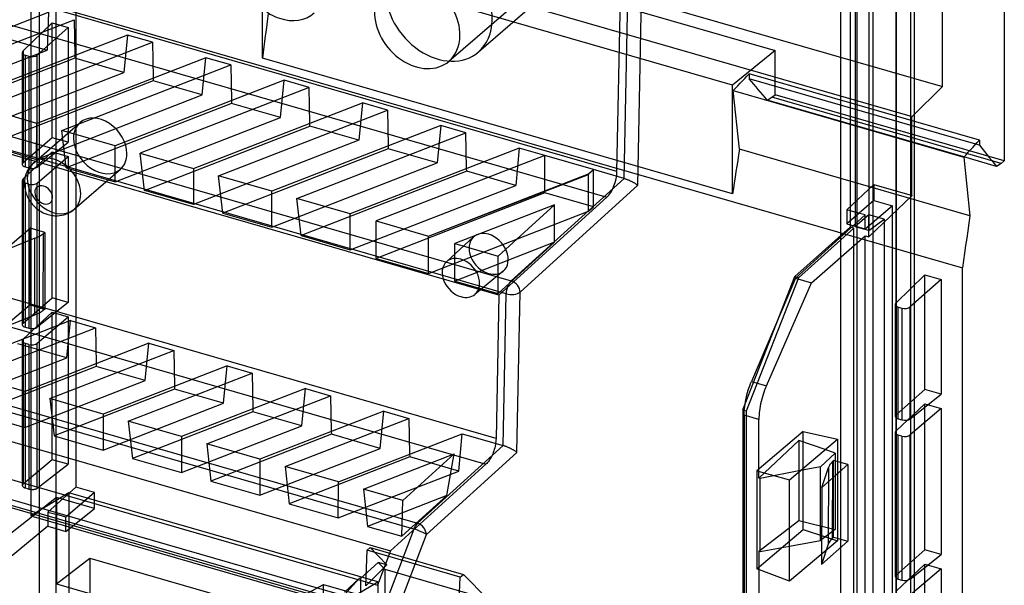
# Model space of a CAD drawing. Header units: millimetres. Extents: x 119 to 193, y -192 to -87.
# Tile 10 of 12: x 145 to 193, y -147 to -119. Entities that reach past the tile are written whole.
import ezdxf

# ---------------------------------------------------------------- set-up
doc = ezdxf.new("R2010")
doc.units = ezdxf.units.MM
doc.layers.add('MAIN-1', color=7, linetype='Continuous')
doc.layers.add('MAIN-2', color=7, linetype='Continuous')

msp = doc.modelspace()

# ---------------------------------------------------------------- linework, layer by layer
at = {"layer": 'MAIN-1'}
for p, q in [((192.553, -100.724), (192.553, -125.903)), ((187.998, -104.63), (187.998, -181.324)), ((188.162, -104.497), (188.162, -181.206)), ((174.735, -127.094), (174.952, -116.286)), ((174.062, -126.758), (174.271, -116.36)), ((137.839, -121.881), (146.076, -118.679)), ((124.932, -119.145), (168.571, -131.742)), ((139.107, -122.231), (147.32, -119.038)), ((147.32, -119.038), (147.357, -120.78)), ((168.33, -132.369), (124.692, -119.772)), ((149.912, -119.786), (141.698, -122.98)), ((142.917, -123.331), (151.131, -120.138)), ((151.131, -120.138), (149.912, -119.786)), ((151.131, -120.138), (151.167, -121.88)), ((153.722, -120.886), (145.509, -124.08)), ((154.941, -121.238), (153.722, -120.886)), ((146.728, -124.431), (154.941, -121.238)), ((154.941, -121.238), (154.978, -122.98)), ((157.533, -121.986), (149.319, -125.18)), ((158.752, -122.338), (157.533, -121.986)), ((158.752, -122.338), (150.538, -125.531)), ((158.788, -124.08), (158.752, -122.338)), ((145.509, -124.08), (142.917, -123.331)), ((153.13, -126.28), (161.343, -123.086)), ((154.349, -126.631), (162.562, -123.438)), ((162.562, -123.438), (161.343, -123.086)), ((162.562, -123.438), (162.599, -125.18)), ((149.319, -125.18), (146.728, -124.431)), ((165.154, -124.186), (156.94, -127.38)), ((166.373, -124.538), (165.154, -124.186)), ((158.159, -127.731), (166.373, -124.538)), ((166.409, -126.28), (166.373, -124.538)), ((191.233, -125.019), (191.34, -124.902)), ((191.34, -124.902), (191.34, -124.936)), ((191.34, -124.936), (191.34, -124.971)), ((168.964, -125.286), (160.751, -128.48)), ((170.208, -125.645), (168.964, -125.286)), ((190.801, -125.488), (190.909, -125.37)), ((190.909, -125.37), (191.018, -125.253)), ((191.018, -125.253), (191.125, -125.136)), ((191.125, -125.136), (191.233, -125.019)), ((191.341, -125.147), (191.162, -125.096)), ((191.34, -124.971), (191.34, -125.006)), ((191.34, -125.006), (191.34, -125.041)), ((191.34, -125.041), (191.34, -125.076)), ((191.34, -125.076), (191.34, -125.111)), ((191.34, -125.111), (191.34, -125.147)), ((191.34, -125.147), (191.462, -125.295)), ((191.462, -125.295), (191.582, -125.443)), ((150.538, -125.531), (153.13, -126.28)), ((170.208, -125.645), (162.018, -128.83)), ((172.572, -126.328), (170.208, -125.645)), ((170.208, -127.366), (170.208, -125.645)), ((190.582, -125.725), (190.692, -125.606)), ((190.582, -125.725), (190.882, -128.578)), ((192.181, -126.175), (190.59, -125.716)), ((190.692, -125.606), (190.801, -125.488)), ((191.582, -125.443), (191.703, -125.59)), ((191.703, -125.59), (191.823, -125.737)), ((191.823, -125.737), (191.943, -125.883)), ((191.943, -125.883), (192.062, -126.029)), ((192.553, -125.903), (192.396, -126.031)), ((172.342, -126.536), (172.572, -126.328)), ((174.063, -126.758), (172.572, -126.328)), ((192.062, -126.029), (192.181, -126.175)), ((192.396, -126.031), (192.181, -126.175)), ((156.94, -127.38), (154.349, -126.631)), ((164.56, -129.563), (172.342, -126.536)), ((174.062, -126.758), (168.571, -131.742)), ((174.063, -126.758), (174.086, -126.765)), ((174.086, -126.765), (174.111, -126.773)), ((174.111, -126.773), (174.137, -126.782)), ((174.137, -126.782), (174.163, -126.791)), ((174.163, -126.791), (174.19, -126.801)), ((174.19, -126.801), (174.218, -126.812)), ((174.218, -126.812), (174.246, -126.823)), ((174.246, -126.823), (174.275, -126.835)), ((174.275, -126.835), (174.304, -126.847)), ((174.304, -126.847), (174.333, -126.86)), ((174.333, -126.86), (174.362, -126.873)), ((169.01, -132.294), (174.735, -127.094)), ((174.362, -126.873), (174.39, -126.886)), ((174.39, -126.886), (174.417, -126.899)), ((174.417, -126.899), (174.444, -126.913)), ((174.444, -126.913), (174.47, -126.926)), ((174.47, -126.926), (174.495, -126.939)), ((174.495, -126.939), (174.519, -126.952)), ((174.519, -126.952), (174.543, -126.965)), ((174.543, -126.965), (174.566, -126.978)), ((174.566, -126.978), (174.588, -126.992)), ((174.588, -126.992), (174.61, -127.005)), ((174.61, -127.005), (174.633, -127.019)), ((174.633, -127.019), (174.655, -127.034)), ((174.655, -127.034), (174.676, -127.049)), ((174.676, -127.049), (174.697, -127.064)), ((174.697, -127.064), (174.717, -127.079)), ((174.717, -127.079), (174.735, -127.094)), ((160.751, -128.48), (158.159, -127.731)), ((170.685, -128.041), (165.829, -129.93)), ((167.937, -130.538), (170.685, -128.041)), ((190.882, -128.578), (190.83, -128.94)), ((162.018, -128.83), (164.56, -129.563)), ((190.83, -128.94), (190.777, -129.302)), ((190.724, -129.664), (190.672, -130.026)), ((190.777, -129.302), (190.724, -129.664)), ((165.829, -129.93), (167.937, -130.538)), ((190.672, -130.026), (190.619, -130.387)), ((190.619, -130.387), (190.567, -130.749)), ((120.511, -130.974), (164.014, -143.533)), ((190.567, -130.749), (190.514, -131.111)), ((190.514, -156.249), (190.514, -131.112)), ((163.843, -143.813), (120.34, -131.255)), ((168.181, -139.751), (168.329, -132.369)), ((168.854, -140.088), (169.01, -132.294)), ((147.14, -133.678), (141.119, -136.019)), ((142.338, -136.371), (148.36, -134.03)), ((147.14, -133.678), (148.36, -134.03)), ((148.36, -134.03), (148.396, -135.771)), ((150.951, -134.778), (144.93, -137.119)), ((150.951, -134.778), (152.17, -135.13)), ((118.932, -135.061), (162.393, -147.607)), ((146.149, -137.471), (152.17, -135.13)), ((152.17, -135.13), (152.206, -136.871)), ((161.528, -147.771), (119.799, -135.725)), ((154.761, -135.878), (148.74, -138.219)), ((154.761, -135.878), (155.981, -136.23)), ((144.93, -137.119), (142.338, -136.371)), ((149.959, -138.571), (155.981, -136.23)), ((155.981, -136.23), (156.017, -137.971)), ((158.572, -136.978), (152.551, -139.319)), ((153.77, -139.671), (159.791, -137.33)), ((158.572, -136.978), (159.791, -137.33)), ((159.791, -137.33), (159.827, -139.071)), ((148.74, -138.219), (146.149, -137.471)), ((162.383, -138.078), (156.361, -140.419)), ((162.383, -138.078), (163.602, -138.43)), ((152.551, -139.319), (149.959, -138.571)), ((157.58, -140.771), (163.602, -138.43)), ((163.602, -138.43), (163.638, -140.171)), ((160.172, -141.519), (166.193, -139.178)), ((166.193, -139.178), (168.181, -139.752)), ((156.361, -140.419), (153.77, -139.671)), ((168.181, -139.751), (164.014, -143.533)), ((168.204, -139.758), (168.181, -139.751)), ((168.228, -139.766), (168.204, -139.758)), ((168.253, -139.775), (168.228, -139.766)), ((168.279, -139.784), (168.253, -139.775)), ((168.307, -139.794), (168.279, -139.784)), ((168.335, -139.805), (168.307, -139.794)), ((182.111, -141.42), (184.436, -139.444)), ((184.436, -139.444), (184.436, -144.379)), ((161.391, -141.871), (165.802, -140.155)), ((165.802, -140.155), (163.306, -142.423)), ((164.454, -144.085), (168.854, -140.088)), ((168.365, -139.817), (168.335, -139.805)), ((168.395, -139.829), (168.365, -139.817)), ((168.426, -139.842), (168.395, -139.829)), ((168.456, -139.856), (168.426, -139.842)), ((168.487, -139.869), (168.456, -139.856)), ((168.516, -139.883), (168.487, -139.869)), ((168.545, -139.897), (168.516, -139.883)), ((168.573, -139.912), (168.545, -139.897)), ((168.6, -139.926), (168.573, -139.912)), ((168.627, -139.94), (168.6, -139.926)), ((168.652, -139.954), (168.627, -139.94)), ((168.677, -139.967), (168.652, -139.954)), ((168.701, -139.982), (168.677, -139.967)), ((168.724, -139.996), (168.701, -139.982)), ((168.747, -140.011), (168.724, -139.996)), ((168.77, -140.026), (168.747, -140.011)), ((168.793, -140.041), (168.77, -140.026)), ((168.814, -140.057), (168.793, -140.041)), ((168.835, -140.072), (168.814, -140.057)), ((168.854, -140.088), (168.835, -140.072)), ((183.608, -140.781), (184.336, -140.125)), ((184.336, -140.125), (183.841, -139.95)), ((184.336, -140.125), (184.336, -143.836)), ((160.172, -141.519), (157.58, -140.771)), ((183.608, -140.781), (182.641, -140.97)), ((183.608, -144.369), (183.608, -140.781)), ((182.111, -146.352), (182.111, -141.42)), ((163.306, -142.423), (161.391, -141.871)), ((163.843, -143.813), (162.393, -147.607)), ((163.074, -147.693), (164.454, -144.085)), ((184.336, -143.836), (183.608, -144.369)), ((182.111, -144.641), (183.608, -144.369)), ((184.436, -144.38), (182.111, -146.352)), ((183.855, -144.189), (184.436, -144.38))]:
    msp.add_line(p, q, dxfattribs=at)
for centre, major_axis, ratio, start_param, end_param in [((164.005, -119.223), (-1.504, 1.871), 0.767034, -2.399678, 0.031183), ((157.441, -116.884), (-1.504, 1.871), 0.767034, 1.363779, 3.17857), ((164.005, -119.223), (-1.504, 1.871), 0.767034, 0.741914, 3.172776), ((164.005, -119.223), (-1.504, 1.871), 0.767034, -3.11041, -2.399678), ((168.58, -132.167), (0.139, 0.48), 0.433013, 0.622909, 2.123892), ((168.58, -132.167), (0.336, -0.37), 0.728289, 0.696339, 2.266831), ((168.58, -132.167), (-0.5, 0.01), 0.473653, 1.056987, 2.619063), ((164.023, -143.958), (0.139, 0.48), 0.433013, 0.622909, 1.390856), ((164.023, -143.958), (0.336, -0.37), 0.728289, 0.696339, 2.266831), ((164.023, -143.958), (-0.467, 0.179), 0.158696, -2.680216, -1.115695)]:
    msp.add_ellipse(centre, major_axis=major_axis, ratio=ratio, start_param=start_param, end_param=end_param, dxfattribs=at)
at = {"layer": 'MAIN-2'}
for p, q in [((145.627, -94.344), (145.627, -167.956)), ((187.278, -105.126), (187.278, -180.067)), ((187.308, -169.823), (187.308, -105.258)), ((184.598, -179.206), (184.598, -105.594)), ((185.971, -106.249), (185.971, -129.3)), ((186.158, -106.246), (186.158, -170.571)), ((185.062, -106.488), (185.062, -129.133)), ((185.296, -106.296), (185.296, -129.106)), ((189.544, -122.295), (189.544, -107.782)), ((185.398, -128.427), (185.398, -109.863)), ((148.08, -110.326), (189.543, -122.295)), ((146.46, -111.74), (188.065, -123.751)), ((158.208, -113.843), (181.417, -120.542)), ((173.72, -126.419), (132.659, -114.566)), ((132.184, -115.821), (173.23, -127.67)), ((156.48, -120.913), (156.48, -115.624)), ((179.344, -122.224), (156.48, -115.624)), ((147.41, -116.635), (147.41, -141.78)), ((165.549, -121.061), (170.908, -116.42)), ((173.72, -126.419), (173.92, -116.444)), ((171.301, -116.874), (166.986, -120.611)), ((145.211, -118.032), (190.514, -131.11)), ((145.211, -118.033), (145.211, -143.171)), ((146.427, -117.87), (146.427, -143.096)), ((146.076, -118.679), (146.01, -120.524)), ((144.843, -120.557), (146.251, -119.199)), ((146.251, -119.199), (147.031, -119.424)), ((146.251, -124.777), (146.251, -119.199)), ((145.534, -120.757), (147.031, -119.424)), ((147.031, -119.424), (147.031, -125.002)), ((143.419, -119.776), (146.01, -120.524)), ((149.912, -119.786), (149.741, -121.601)), ((167.979, -132.44), (127.089, -120.637)), ((137.839, -123.701), (146.01, -120.524)), ((144.805, -120.634), (144.805, -126.075)), ((144.843, -120.557), (144.843, -126.004)), ((181.417, -120.542), (179.344, -122.224)), ((181.417, -122.688), (181.417, -120.542)), ((147.359, -120.914), (139.31, -124.043)), ((144.955, -120.769), (145.127, -120.819)), ((144.955, -126.202), (144.955, -120.769)), ((145.127, -120.819), (145.127, -126.252)), ((145.534, -126.204), (145.534, -120.757)), ((147.357, -120.78), (147.359, -120.914)), ((149.741, -121.601), (147.359, -120.914)), ((153.551, -122.701), (153.722, -120.886)), ((179.344, -127.513), (156.48, -120.913)), ((141.692, -124.731), (149.741, -121.601)), ((151.17, -122.014), (143.121, -125.143)), ((151.167, -121.88), (151.17, -122.014)), ((153.551, -122.701), (151.17, -122.014)), ((157.362, -123.801), (157.533, -121.986)), ((179.704, -122.132), (179.817, -122.016)), ((179.817, -122.016), (179.93, -121.901)), ((179.93, -121.901), (180.041, -121.786)), ((180.041, -121.786), (180.151, -121.672)), ((191.34, -124.902), (180.151, -121.672)), ((180.151, -121.672), (180.152, -121.708)), ((180.152, -121.708), (180.152, -121.743)), ((180.152, -121.743), (180.152, -121.778)), ((180.152, -121.778), (180.152, -121.813)), ((180.152, -121.813), (180.152, -121.848)), ((180.152, -121.848), (180.152, -121.883)), ((180.152, -121.883), (180.152, -121.917)), ((191.162, -125.096), (180.152, -121.917)), ((179.344, -127.513), (179.344, -122.224)), ((179.361, -122.485), (179.476, -122.367)), ((179.361, -122.485), (190.582, -125.725)), ((179.674, -125.343), (179.361, -122.485)), ((179.476, -122.367), (179.591, -122.249)), ((179.591, -122.249), (179.704, -122.132)), ((188.065, -123.75), (189.544, -122.294)), ((145.502, -125.831), (153.551, -122.701)), ((154.978, -122.98), (154.98, -123.114)), ((181.029, -122.956), (181.253, -122.814)), ((190.59, -125.716), (181.029, -122.956)), ((181.253, -122.814), (181.417, -122.688)), ((192.396, -126.031), (181.253, -122.814)), ((192.553, -125.903), (181.417, -122.688)), ((154.98, -123.114), (146.931, -126.243)), ((157.362, -123.801), (154.98, -123.114)), ((161.343, -123.086), (161.173, -124.901)), ((149.313, -126.931), (157.362, -123.801)), ((188.064, -127.597), (188.064, -123.751)), ((145.361, -125.994), (147.611, -124.045)), ((145.502, -125.831), (145.509, -124.08)), ((146.931, -126.243), (146.728, -124.431)), ((150.742, -127.343), (158.791, -124.214)), ((158.791, -124.214), (158.788, -124.08)), ((161.173, -124.901), (158.791, -124.214)), ((165.154, -124.186), (164.983, -126.001)), ((146.251, -124.777), (144.843, -126.004)), ((147.031, -125.002), (146.251, -124.777)), ((161.173, -124.901), (153.124, -128.031)), ((143.121, -125.143), (145.502, -125.831)), ((145.534, -126.204), (147.031, -125.002)), ((149.313, -126.931), (149.319, -125.18)), ((162.601, -125.314), (154.552, -128.443)), ((162.599, -125.18), (162.601, -125.314)), ((164.983, -126.001), (162.601, -125.314)), ((168.964, -125.286), (168.794, -127.101)), ((190.882, -128.578), (179.674, -125.343)), ((146.251, -125.47), (144.843, -126.785)), ((145.534, -126.984), (147.031, -125.695)), ((146.251, -125.47), (147.031, -125.695)), ((146.251, -132.572), (146.251, -125.47)), ((147.031, -125.695), (147.031, -132.797)), ((150.742, -127.343), (150.538, -125.531)), ((144.955, -126.202), (145.127, -126.252)), ((145.08, -126.339), (145.025, -126.448)), ((145.123, -126.267), (145.08, -126.339)), ((145.172, -126.197), (145.123, -126.267)), ((145.237, -126.116), (145.172, -126.197)), ((145.31, -126.04), (145.237, -126.116)), ((145.361, -125.994), (145.31, -126.04)), ((146.931, -126.243), (149.313, -126.931)), ((147.325, -128.262), (149.575, -126.313)), ((153.13, -126.28), (153.124, -128.031)), ((156.934, -129.131), (164.983, -126.001)), ((166.412, -126.414), (166.409, -126.28)), ((172.572, -128.147), (172.572, -126.328)), ((144.805, -126.86), (144.805, -133.869)), ((144.843, -126.785), (144.843, -133.798)), ((144.932, -126.754), (144.915, -126.878)), ((144.949, -126.672), (144.932, -126.754)), ((144.982, -126.558), (144.949, -126.672)), ((145.025, -126.448), (144.982, -126.558)), ((154.552, -128.443), (154.349, -126.631)), ((166.412, -126.414), (158.363, -129.543)), ((164.56, -129.563), (172.341, -126.566)), ((168.794, -127.101), (166.412, -126.414)), ((172.34, -126.539), (172.342, -126.566)), ((172.342, -128.356), (172.342, -126.566)), ((144.915, -126.878), (144.91, -127.003)), ((144.91, -127.003), (144.912, -127.075)), ((144.912, -127.075), (144.917, -127.147)), ((144.917, -127.147), (144.928, -127.23)), ((144.928, -127.23), (144.943, -127.312)), ((144.943, -127.312), (144.96, -127.383)), ((144.955, -133.997), (144.955, -126.992)), ((145.127, -127.042), (144.955, -126.992)), ((145.127, -127.042), (145.127, -134.046)), ((145.534, -133.998), (145.534, -126.984)), ((153.124, -128.031), (150.742, -127.343)), ((160.745, -130.231), (168.794, -127.101)), ((184.899, -128.283), (186.209, -127.061)), ((186.209, -127.061), (186.209, -127.835)), ((186.209, -127.061), (188.065, -127.597)), ((167.838, -139.413), (126.953, -127.61)), ((144.96, -127.383), (144.981, -127.454)), ((144.981, -127.454), (145.005, -127.524)), ((145.005, -127.524), (145.032, -127.592)), ((145.032, -127.592), (145.061, -127.657)), ((145.061, -127.657), (145.093, -127.721)), ((145.093, -127.721), (145.128, -127.783)), ((145.128, -127.783), (145.165, -127.844)), ((156.934, -129.131), (156.94, -127.38)), ((158.363, -129.543), (158.159, -127.731)), ((170.208, -127.465), (162.018, -130.649)), ((167.979, -132.44), (173.23, -127.67)), ((170.208, -127.465), (170.208, -127.366)), ((172.572, -128.147), (170.208, -127.465)), ((188.065, -127.597), (185.964, -129.597)), ((145.165, -127.844), (145.205, -127.902)), ((145.205, -127.902), (145.246, -127.958)), ((145.246, -127.958), (145.291, -128.013)), ((145.291, -128.013), (145.337, -128.066)), ((145.337, -128.066), (145.401, -128.131)), ((145.401, -128.131), (145.469, -128.193)), ((145.469, -128.193), (145.545, -128.256)), ((145.545, -128.256), (145.603, -128.298)), ((145.603, -128.298), (145.662, -128.338)), ((147.215, -128.347), (147.271, -128.306)), ((147.271, -128.306), (147.325, -128.262)), ((170.685, -129.861), (170.685, -128.041)), ((172.342, -128.356), (172.572, -128.147)), ((186.209, -127.835), (184.899, -128.976)), ((185.398, -128.427), (184.899, -128.283)), ((184.899, -128.283), (184.899, -128.976)), ((187.115, -128.097), (185.782, -129.23)), ((186.209, -127.835), (187.115, -128.097)), ((187.115, -153.242), (187.115, -128.097)), ((145.662, -128.338), (145.724, -128.376)), ((145.724, -128.376), (145.787, -128.41)), ((145.787, -128.41), (145.854, -128.443)), ((145.854, -128.443), (145.923, -128.473)), ((145.923, -128.473), (145.994, -128.499)), ((145.994, -128.499), (146.065, -128.521)), ((146.065, -128.521), (146.12, -128.536)), ((146.12, -128.536), (146.184, -128.55)), ((146.184, -128.55), (146.248, -128.562)), ((146.248, -128.562), (146.313, -128.57)), ((146.313, -128.57), (146.379, -128.576)), ((146.379, -128.576), (146.445, -128.578)), ((146.445, -128.578), (146.511, -128.577)), ((146.511, -128.577), (146.616, -128.57)), ((146.616, -128.57), (146.72, -128.554)), ((146.72, -128.554), (146.827, -128.529)), ((146.827, -128.529), (146.889, -128.51)), ((146.889, -128.51), (146.949, -128.488)), ((146.949, -128.488), (147.008, -128.463)), ((147.008, -128.463), (147.066, -128.435)), ((147.066, -128.435), (147.096, -128.42)), ((147.096, -128.42), (147.156, -128.385)), ((147.156, -128.385), (147.215, -128.347)), ((154.552, -128.443), (156.934, -129.131)), ((160.745, -130.231), (160.751, -128.48)), ((164.56, -131.383), (172.342, -128.356)), ((185.782, -128.538), (182.402, -131.615)), ((185.964, -128.533), (185.295, -129.105)), ((185.782, -128.538), (185.398, -128.427)), ((185.398, -129.12), (185.398, -128.427)), ((185.782, -129.23), (185.782, -128.538)), ((185.964, -129.597), (185.964, -128.533)), ((186.703, -128.746), (185.964, -128.533)), ((185.971, -129.3), (186.703, -128.746)), ((186.703, -128.746), (186.703, -157.438)), ((126.476, -128.867), (167.347, -140.665)), ((143.881, -130.298), (145.193, -129.18)), ((145.193, -132.914), (145.193, -129.18)), ((145.902, -129.384), (145.193, -129.18)), ((162.018, -130.649), (162.018, -128.83)), ((185.062, -129.133), (182.372, -131.537)), ((185.235, -129.183), (182.544, -131.588)), ((184.899, -128.976), (185.398, -129.12)), ((185.235, -129.183), (185.062, -129.133)), ((185.235, -157.686), (185.235, -129.183)), ((185.971, -129.3), (185.296, -129.106)), ((185.782, -129.23), (185.398, -129.12)), ((185.398, -154.346), (185.398, -129.12)), ((145.421, -129.668), (143.881, -130.298)), ((145.411, -133.399), (145.421, -129.668)), ((145.821, -133.17), (145.831, -129.438)), ((145.831, -129.438), (145.902, -129.384)), ((145.902, -129.384), (145.892, -133.116)), ((158.363, -129.543), (160.745, -130.231)), ((164.56, -131.383), (164.56, -129.563)), ((166.747, -129.608), (165.428, -130.813)), ((183.18, -131.84), (185.781, -129.545)), ((185.781, -129.545), (185.964, -129.597)), ((185.781, -156.105), (185.781, -129.545)), ((170.685, -129.861), (165.829, -131.749)), ((165.829, -131.749), (165.829, -129.93)), ((167.937, -132.358), (170.685, -129.861)), ((162.018, -130.649), (164.56, -131.383)), ((167.937, -132.358), (167.937, -130.538)), ((168.187, -131.271), (166.806, -132.404)), ((179.834, -138.021), (182.372, -131.537)), ((182.544, -131.588), (180.006, -138.072)), ((182.402, -131.615), (180.259, -136.633)), ((182.544, -131.588), (182.372, -131.537)), ((182.402, -131.615), (183.18, -131.84)), ((188.696, -131.451), (187.287, -132.81)), ((188.696, -131.451), (189.475, -131.676)), ((188.696, -137.03), (188.696, -131.451)), ((165.829, -131.749), (167.937, -132.358)), ((180.983, -136.844), (183.18, -131.84)), ((189.475, -131.676), (187.978, -133.01)), ((189.475, -131.676), (189.475, -137.255)), ((144.843, -133.798), (146.251, -132.572)), ((147.031, -132.797), (146.251, -132.572)), ((167.979, -132.44), (167.838, -139.413)), ((145.193, -132.914), (143.897, -134.018)), ((145.193, -132.914), (145.892, -133.116)), ((147.031, -132.797), (145.534, -133.998)), ((187.249, -132.887), (187.249, -138.327)), ((187.287, -132.81), (187.287, -138.257)), ((187.399, -133.021), (187.571, -133.071)), ((187.399, -138.455), (187.399, -133.021)), ((187.571, -133.071), (187.571, -138.505)), ((187.978, -138.456), (187.978, -133.01)), ((121.976, -133.12), (162.709, -144.879)), ((143.897, -134.018), (145.411, -133.399)), ((146.251, -133.264), (144.843, -134.579)), ((145.534, -134.779), (147.031, -133.489)), ((145.892, -133.116), (145.821, -133.17)), ((146.251, -133.264), (147.031, -133.489)), ((146.251, -140.44), (146.251, -133.264)), ((147.031, -133.489), (147.031, -140.665)), ((144.955, -133.997), (145.127, -134.046)), ((146.97, -135.493), (147.14, -133.678)), ((146.97, -135.493), (144.588, -134.805)), ((144.805, -134.654), (144.805, -141.691)), ((144.843, -134.579), (144.843, -141.623)), ((144.955, -141.816), (144.955, -134.786)), ((145.127, -134.836), (144.955, -134.786)), ((145.127, -134.836), (145.127, -141.866)), ((145.534, -141.822), (145.534, -134.779)), ((150.78, -136.593), (150.951, -134.778)), ((141.113, -137.77), (146.97, -135.493)), ((148.399, -135.905), (142.542, -138.182)), ((148.396, -135.771), (148.399, -135.905)), ((150.78, -136.593), (148.399, -135.905)), ((154.591, -137.693), (154.761, -135.878)), ((144.924, -138.87), (150.78, -136.593)), ((152.206, -136.871), (152.209, -137.005)), ((180.136, -136.955), (180.175, -136.846)), ((180.175, -136.846), (180.215, -136.739)), ((180.215, -136.739), (180.259, -136.633)), ((180.259, -136.633), (180.983, -136.844)), ((180.983, -136.844), (180.939, -136.95)), ((144.93, -137.119), (144.924, -138.87)), ((152.209, -137.005), (146.352, -139.282)), ((154.591, -137.693), (152.209, -137.005)), ((158.401, -138.793), (158.572, -136.978)), ((179.985, -137.516), (180.01, -137.402)), ((180.01, -137.402), (180.037, -137.289)), ((180.037, -137.289), (180.068, -137.177)), ((180.068, -137.177), (180.101, -137.065)), ((180.101, -137.065), (180.136, -136.955)), ((180.787, -137.386), (180.756, -137.498)), ((180.821, -137.274), (180.787, -137.386)), ((180.858, -137.165), (180.821, -137.274)), ((180.897, -137.056), (180.858, -137.165)), ((180.939, -136.95), (180.897, -137.056)), ((188.696, -137.03), (187.287, -138.257)), ((187.978, -138.456), (189.475, -137.255)), ((189.475, -137.255), (188.696, -137.03)), ((146.149, -137.471), (146.352, -139.282)), ((148.734, -139.97), (154.591, -137.693)), ((179.919, -137.96), (179.931, -137.851)), ((179.931, -137.851), (179.946, -137.74)), ((179.946, -137.74), (179.964, -137.628)), ((179.964, -137.628), (179.985, -137.516)), ((180.681, -137.837), (180.662, -137.949)), ((180.703, -137.724), (180.681, -137.837)), ((180.728, -137.611), (180.703, -137.724)), ((180.756, -137.498), (180.728, -137.611)), ((187.287, -139.037), (188.696, -137.723)), ((188.696, -137.723), (189.475, -137.948)), ((188.696, -144.824), (188.696, -137.723)), ((161.653, -147.682), (128.707, -138.171)), ((142.542, -138.182), (144.924, -138.87)), ((148.74, -138.219), (148.734, -139.97)), ((156.02, -138.105), (150.163, -140.382)), ((156.017, -137.971), (156.02, -138.105)), ((158.401, -138.793), (156.02, -138.105)), ((162.212, -139.893), (162.383, -138.078)), ((179.834, -138.021), (179.834, -157.624)), ((180.006, -138.072), (179.834, -138.021)), ((179.904, -138.276), (179.905, -138.172)), ((180.62, -138.483), (179.904, -138.275)), ((179.904, -138.276), (179.904, -155.707)), ((179.905, -138.172), (179.91, -138.067)), ((179.91, -138.067), (179.919, -137.96)), ((180.006, -138.072), (180.006, -157.674)), ((180.627, -138.275), (180.621, -138.38)), ((180.635, -138.168), (180.627, -138.275)), ((180.647, -138.059), (180.635, -138.168)), ((180.662, -137.949), (180.647, -138.059)), ((189.475, -137.948), (187.978, -139.237)), ((189.475, -137.948), (189.475, -145.049)), ((133.702, -138.362), (162.069, -146.551)), ((149.959, -138.571), (150.163, -140.382)), ((152.545, -141.07), (158.401, -138.793)), ((180.621, -138.38), (180.62, -138.483)), ((180.62, -141.334), (180.62, -138.483)), ((187.399, -138.455), (187.571, -138.505)), ((146.352, -139.282), (148.734, -139.97)), ((159.83, -139.205), (153.974, -141.482)), ((159.827, -139.071), (159.83, -139.205)), ((162.212, -139.893), (159.83, -139.205)), ((166.022, -140.993), (166.193, -139.178)), ((182.773, -139.07), (180.516, -140.988)), ((182.773, -143.833), (182.773, -139.07)), ((182.773, -139.07), (184.436, -139.445)), ((187.249, -139.112), (187.249, -146.121)), ((187.287, -139.037), (187.287, -146.051)), ((187.571, -139.294), (187.399, -139.244)), ((187.399, -146.249), (187.399, -139.244)), ((187.571, -139.294), (187.571, -146.299)), ((187.978, -146.251), (187.978, -139.237)), ((152.551, -139.319), (152.545, -141.07)), ((153.77, -139.671), (153.974, -141.482)), ((167.792, -139.784), (167.774, -139.86)), ((167.807, -139.708), (167.792, -139.784)), ((167.82, -139.633), (167.807, -139.708)), ((167.829, -139.559), (167.82, -139.633)), ((167.835, -139.485), (167.829, -139.559)), ((167.838, -139.413), (167.835, -139.485)), ((182.568, -139.499), (180.62, -141.333)), ((182.568, -139.499), (182.568, -143.401)), ((183.841, -139.95), (182.568, -139.499)), ((156.355, -142.17), (162.212, -139.893)), ((163.638, -140.171), (163.641, -140.305)), ((165.446, -142.185), (165.802, -140.155)), ((167.644, -140.229), (167.612, -140.296)), ((167.675, -140.159), (167.644, -140.229)), ((167.703, -140.086), (167.675, -140.159)), ((167.729, -140.012), (167.703, -140.086)), ((167.753, -139.937), (167.729, -140.012)), ((167.774, -139.86), (167.753, -139.937)), ((146.251, -140.44), (144.843, -141.623)), ((145.534, -141.822), (147.031, -140.665)), ((147.031, -140.665), (146.251, -140.44)), ((150.163, -140.382), (152.545, -141.07)), ((156.361, -140.419), (156.355, -142.17)), ((163.641, -140.305), (157.784, -142.582)), ((162.709, -144.879), (167.347, -140.665)), ((166.022, -140.993), (163.641, -140.305)), ((167.388, -140.626), (167.347, -140.665)), ((167.428, -140.581), (167.388, -140.626)), ((167.467, -140.533), (167.428, -140.581)), ((167.504, -140.48), (167.467, -140.533)), ((167.542, -140.422), (167.504, -140.48)), ((167.577, -140.361), (167.542, -140.422)), ((167.612, -140.296), (167.577, -140.361)), ((184.952, -140.676), (183.687, -141.79)), ((184.195, -140.532), (184.185, -144.263)), ((184.254, -140.475), (184.195, -140.532)), ((184.243, -144.206), (184.254, -140.475)), ((184.952, -140.676), (184.254, -140.475)), ((184.952, -140.676), (184.952, -144.41)), ((157.58, -140.771), (157.784, -142.582)), ((160.166, -143.27), (166.022, -140.993)), ((180.516, -140.988), (180.516, -145.747)), ((180.516, -140.988), (182.111, -141.42)), ((182.641, -140.97), (180.681, -141.354)), ((183.687, -141.79), (184.003, -140.825)), ((184.003, -140.825), (183.993, -144.556)), ((144.806, -141.683), (144.805, -141.691)), ((144.805, -141.691), (144.805, -141.698)), ((144.805, -141.698), (144.807, -141.706)), ((144.807, -141.675), (144.806, -141.683)), ((144.809, -141.667), (144.807, -141.675)), ((144.807, -141.706), (144.809, -141.713)), ((144.812, -141.66), (144.809, -141.667)), ((144.816, -141.652), (144.812, -141.66)), ((144.822, -141.645), (144.816, -141.652)), ((144.828, -141.637), (144.822, -141.645)), ((144.835, -141.63), (144.828, -141.637)), ((144.843, -141.623), (144.835, -141.63)), ((153.974, -141.482), (156.355, -142.17)), ((160.166, -143.27), (160.172, -141.519)), ((180.681, -141.354), (180.62, -141.333)), ((180.681, -144.902), (180.681, -141.353)), ((144.809, -141.713), (144.812, -141.721)), ((144.812, -141.721), (144.815, -141.728)), ((144.815, -141.728), (144.82, -141.735)), ((144.82, -141.735), (144.825, -141.742)), ((144.825, -141.742), (144.831, -141.749)), ((144.831, -141.749), (144.838, -141.756)), ((144.838, -141.756), (144.845, -141.763)), ((144.845, -141.763), (144.854, -141.769)), ((144.854, -141.769), (144.862, -141.775)), ((144.862, -141.775), (144.872, -141.781)), ((144.872, -141.781), (144.882, -141.787)), ((144.882, -141.787), (144.892, -141.793)), ((144.892, -141.793), (144.904, -141.798)), ((144.904, -141.798), (144.915, -141.803)), ((144.915, -141.803), (144.928, -141.808)), ((144.928, -141.808), (144.941, -141.812)), ((144.941, -141.812), (144.955, -141.816)), ((144.955, -141.816), (145.127, -141.866)), ((145.127, -141.866), (145.141, -141.87)), ((145.141, -141.87), (145.155, -141.873)), ((145.155, -141.873), (145.168, -141.876)), ((145.168, -141.876), (145.183, -141.879)), ((145.183, -141.879), (145.197, -141.881)), ((145.197, -141.881), (145.211, -141.883)), ((145.211, -141.883), (145.226, -141.885)), ((147.073, -142.048), (145.211, -143.171)), ((145.226, -141.885), (145.24, -141.886)), ((145.24, -141.886), (145.255, -141.887)), ((145.255, -141.887), (145.27, -141.887)), ((145.27, -141.887), (145.285, -141.887)), ((145.285, -141.887), (145.3, -141.887)), ((145.3, -141.887), (145.315, -141.887)), ((145.315, -141.887), (145.33, -141.886)), ((145.33, -141.886), (145.345, -141.885)), ((145.345, -141.885), (145.359, -141.883)), ((145.359, -141.883), (145.374, -141.881)), ((145.374, -141.881), (145.388, -141.879)), ((145.388, -141.879), (145.402, -141.876)), ((145.402, -141.876), (145.415, -141.873)), ((145.415, -141.873), (145.428, -141.87)), ((145.428, -141.87), (145.441, -141.867)), ((145.441, -141.867), (145.454, -141.863)), ((145.454, -141.863), (145.465, -141.859)), ((145.465, -141.859), (145.477, -141.854)), ((145.477, -141.854), (145.487, -141.85)), ((145.487, -141.85), (145.498, -141.845)), ((145.498, -141.845), (145.508, -141.84)), ((145.508, -141.84), (145.517, -141.834)), ((145.517, -141.834), (145.526, -141.828)), ((145.526, -141.828), (145.534, -141.822)), ((147.41, -141.78), (146.043, -142.985)), ((148.317, -142.042), (146.926, -143.24)), ((147.072, -142.048), (147.072, -164.684)), ((162.086, -146.382), (147.073, -142.048)), ((148.317, -142.042), (147.41, -141.78)), ((148.317, -142.816), (148.317, -142.042)), ((161.391, -141.871), (161.595, -143.682)), ((165.446, -142.185), (161.595, -143.682)), ((163.266, -144.165), (165.446, -142.185)), ((183.687, -141.79), (183.671, -145.538)), ((146.46, -142.28), (144.161, -144.09)), ((148.317, -142.816), (146.46, -142.28)), ((146.46, -142.28), (146.46, -146.477)), ((157.784, -142.582), (160.166, -143.27)), ((163.266, -144.165), (163.306, -142.423)), ((146.043, -142.985), (146.043, -143.678)), ((146.043, -142.985), (146.427, -143.096)), ((146.427, -143.096), (146.427, -143.788)), ((146.926, -143.24), (146.427, -143.096)), ((146.926, -143.932), (148.317, -142.816)), ((145.211, -143.171), (158.526, -147.015)), ((146.926, -143.932), (146.926, -143.24)), ((180.62, -144.887), (182.568, -143.401)), ((182.568, -143.401), (184.336, -143.836)), ((146.043, -143.678), (142.581, -146.525)), ((146.043, -143.678), (146.427, -143.788)), ((146.427, -143.788), (146.926, -143.932)), ((146.427, -143.788), (146.427, -162.302)), ((161.595, -143.682), (163.266, -144.165)), ((180.516, -145.747), (182.773, -143.833)), ((182.773, -143.833), (183.855, -144.189)), ((183.671, -145.538), (184.952, -144.41)), ((183.993, -144.556), (183.671, -145.538)), ((184.185, -144.263), (184.243, -144.206)), ((184.243, -144.206), (184.952, -144.41)), ((161.507, -146.57), (161.578, -144.844)), ((161.578, -144.844), (161.724, -144.713)), ((166.096, -146.148), (161.578, -144.844)), ((161.724, -144.713), (162.521, -145.561)), ((161.724, -144.713), (166.251, -146.02)), ((162.709, -144.879), (162.069, -146.551)), ((180.62, -144.887), (180.62, -149.561)), ((180.62, -144.887), (180.681, -144.902)), ((180.681, -144.902), (182.111, -144.641)), ((188.696, -144.824), (187.287, -146.051)), ((187.978, -146.251), (189.475, -145.049)), ((189.475, -145.049), (188.696, -144.824)), ((146.46, -146.477), (148.081, -145.226)), ((148.081, -145.226), (148.081, -159.36)), ((148.081, -145.226), (157.91, -148.063)), ((161.256, -146.22), (162.104, -145.44)), ((162.521, -145.561), (162.104, -145.44)), ((162.104, -145.44), (162.425, -145.767)), ((187.287, -146.832), (188.696, -145.517)), ((188.695, -152.692), (188.696, -145.517)), ((188.696, -145.517), (189.475, -145.742)), ((161.507, -146.57), (162.521, -145.561)), ((162.425, -145.767), (162.425, -166.214)), ((162.425, -145.767), (166.947, -147.073)), ((166.096, -146.148), (166.251, -146.02)), ((167.42, -147.209), (166.251, -146.02)), ((182.111, -146.352), (180.516, -145.747)), ((189.475, -145.742), (187.978, -147.031)), ((189.475, -145.742), (189.475, -152.917)), ((146.46, -146.477), (156.43, -149.355)), ((159.818, -147.714), (161.202, -146.204)), ((161.202, -146.204), (160.467, -146.883)), ((161.084, -146.987), (162.086, -146.382)), ((161.256, -146.22), (161.202, -146.204)), ((161.256, -146.22), (161.256, -167.084)), ((162.086, -146.382), (162.086, -166.143)), ((166.021, -147.873), (166.096, -146.148)), ((187.399, -146.249), (187.571, -146.299)), ((158.526, -147.015), (159.453, -146.516)), ((159.453, -146.516), (161.084, -146.987)), ((159.457, -166.914), (159.453, -146.516))]:
    msp.add_line(p, q, dxfattribs=at)
for centre, major_axis, ratio, start_param, end_param in [((165.056, -118.313), (-1.88, 2.339), 0.767034, -2.399678, 0.031183), ((165.056, -118.313), (-1.88, 2.339), 0.767034, 0.741914, 3.172776), ((3665.752, 1498.696), (1980.691, 7755.76), 0.393387, 1.879944, 1.88023), ((165.056, -118.313), (-1.88, 2.339), 0.767034, -3.11041, -2.399678), ((145.105, -120.63), (0.3, 0.006), 0.526017, 2.624455, 3.129346), ((145.105, -120.63), (0.3, 0.006), 0.526017, 3.129346, 4.177796), ((145.277, -120.68), (0.3, 0.006), 0.526017, -2.10539, -0.552046), ((-1420.416, -3421.073), (-1171.514, -3598.415), 0.471902, 2.856781, 2.857455), ((148.593, -125.179), (-0.982, 1.134), 0.75, -2.427868, -0.000041), ((148.593, -125.179), (-0.982, 1.134), 0.75, -0.000041, 0.713724), ((148.593, -125.179), (-0.982, 1.134), 0.75, 0.713724, 3.141552), ((4389.314, 1289.822), (-2478.105, -7611.735), 0.471902, -1.233541, -1.233254), ((146.343, -127.128), (-0.982, 1.134), 0.75, -2.427868, 0.713724), ((148.593, -125.179), (-0.982, 1.134), 0.75, 3.141552, 3.855317), ((145.105, -126.077), (0.3, -0.003), 0.486865, 2.640273, 3.145156), ((145.105, -126.077), (0.3, -0.003), 0.486865, -3.138029, -2.089563), ((145.277, -126.127), (0.3, -0.003), 0.486865, -2.089569, -0.536226), ((145.105, -126.857), (0.3, 0.003), 0.513044, 2.630187, 3.135081), ((145.105, -126.857), (0.3, 0.003), 0.513044, 3.135081, 4.18353), ((146.343, -127.128), (-0.982, 1.134), 0.75, 0.713724, 3.855317), ((173.212, -126.82), (0.283, 0.959), 0.439547, -2.516307, -1.015015), ((145.277, -126.907), (0.3, 0.003), 0.513044, -2.09965, -0.546312), ((145.843, -127.561), (-0.327, 0.378), 0.75, -2.427868, 0.713724), ((145.843, -127.561), (-0.327, 0.378), 0.75, 0.713724, 3.855317), ((144.154, -128.894), (-2, 0), 0.499999, 2.256854, 2.56578), ((167.479, -130.429), (-0.72, 0.832), 0.75, 0.019855, 2.284521), ((167.479, -130.429), (-0.72, 0.832), 0.75, -0.857072, 0.019855), ((167.479, -130.429), (-0.72, 0.832), 0.75, 3.121814, 5.426113), ((166.129, -131.598), (-0.689, 0.796), 0.75, -0.857072, 0.019855), ((166.129, -131.598), (-0.689, 0.796), 0.75, 3.121814, 5.426113), ((166.129, -131.598), (-0.689, 0.796), 0.75, 0.019855, 2.284521), ((167.479, -130.429), (-0.72, 0.832), 0.75, 2.284521, 3.121814), ((166.129, -131.598), (-0.689, 0.796), 0.75, 2.284521, 3.121814), ((187.549, -132.882), (0.3, 0.006), 0.526017, 2.624453, 3.129347), ((187.549, -132.882), (0.3, 0.006), 0.526017, 3.129347, 4.177796), ((187.721, -132.932), (0.3, 0.006), 0.526017, -2.10539, -0.552049), ((144.144, -132.625), (-2, 0), 0.499999, 2.256855, 2.56578), ((145.105, -133.871), (-0.3, 0.003), 0.486865, -0.50132, 0.003563), ((145.105, -133.871), (-0.3, 0.003), 0.486865, 0.003563, 1.052028), ((145.277, -133.921), (-0.3, 0.003), 0.486865, 1.052023, 2.605367), ((145.105, -134.652), (0.3, 0.003), 0.513044, 2.630187, 3.135081), ((145.105, -134.652), (0.3, 0.003), 0.513044, 3.135081, 4.18353), ((145.277, -134.701), (0.3, 0.003), 0.513044, -2.09965, -0.546312), ((187.549, -138.329), (0.3, -0.003), 0.486865, 2.640273, 3.145156), ((187.549, -138.329), (0.3, -0.003), 0.486865, -3.138029, -2.089563), ((187.721, -138.379), (0.3, -0.003), 0.486865, -2.089569, -0.536226), ((187.549, -139.11), (-0.3, -0.003), 0.513044, -0.511406, -0.006512), ((187.549, -139.11), (-0.3, -0.003), 0.513044, -0.006512, 1.041937), ((187.721, -139.16), (-0.3, -0.003), 0.513044, 1.041942, 2.59528), ((185.977, -140.986), (2, 0), 0.499999, 2.670213, 2.979138), ((185.967, -144.717), (2, 0), 0.499999, 2.670213, 2.979139), ((187.549, -146.124), (0.3, -0.003), 0.486865, 2.640273, 3.145156), ((187.549, -146.124), (0.3, -0.003), 0.486865, -3.138029, -2.089563), ((187.721, -146.173), (0.3, -0.003), 0.486865, -2.089569, -0.536226)]:
    msp.add_ellipse(centre, major_axis=major_axis, ratio=ratio, start_param=start_param, end_param=end_param, dxfattribs=at)

doc.saveas('drawing.dxf')
